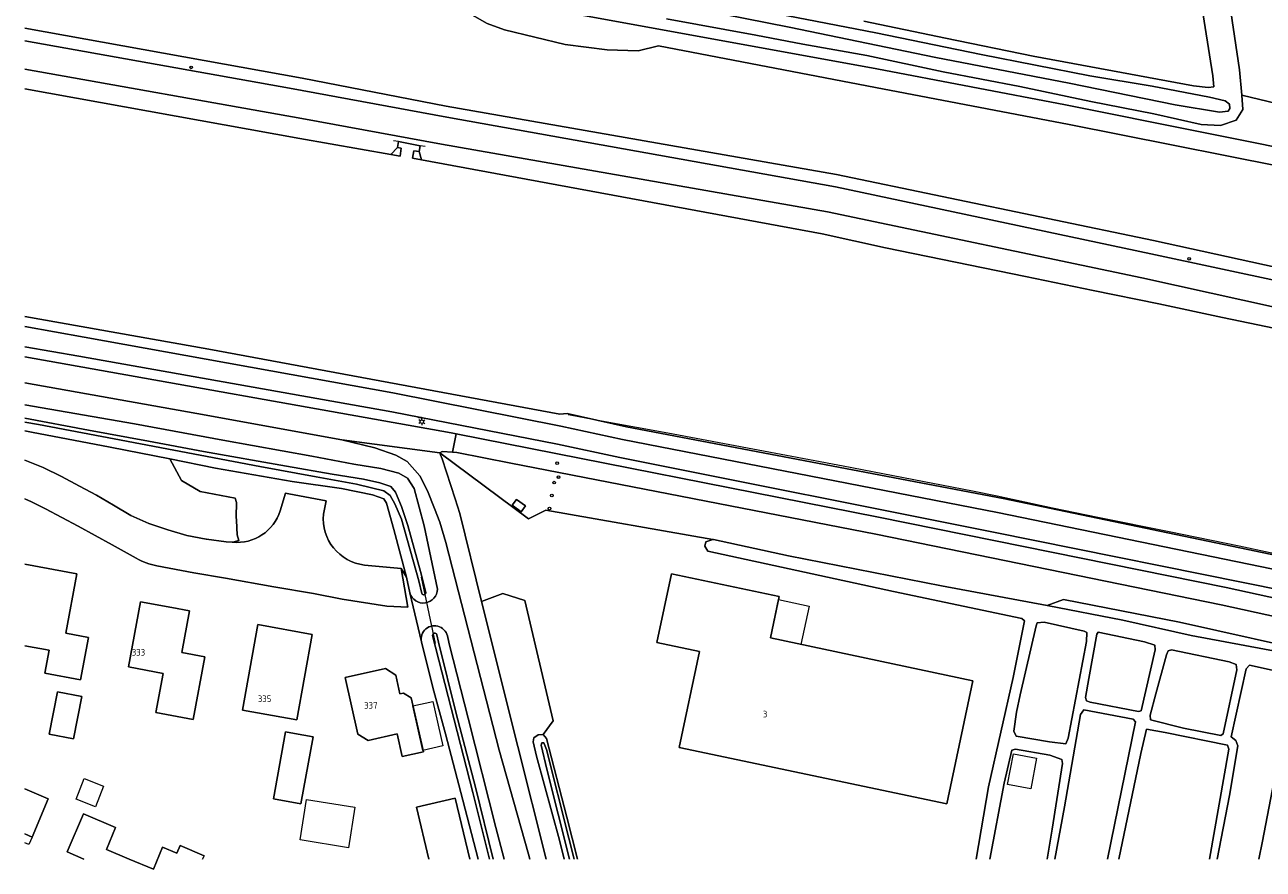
# Model space of a CAD drawing. Header units: metres. Extents: x 264570 to 266133, y 576109 to 577454.
# Tile 1 of 128: x 264571 to 264757, y 576109 to 576237. Entities that reach past the tile are written whole.
import ezdxf
from ezdxf.enums import TextEntityAlignment as Align

# ---------------------------------------------------------------- set-up
doc = ezdxf.new("R2010")
doc.units = ezdxf.units.M
for name, color, linetype, lineweight in [('B-BH-OG-BEBOUWING-G', 252, 'Continuous', 15), ('B-BH-OG-BEBOUWING-T50', 252, 'Continuous', 15), ('B-WE-OG-TOPOGRAFIE-G', 252, 'Continuous', 15), ('B-WE-VW-VRI-T18', 252, 'Continuous', 15), ('B-WE-VW-VRI-T25', 252, 'Continuous', 15)]:
    doc.layers.add(name, color=color, linetype=linetype, lineweight=lineweight)
doc.styles.add('NLCS-ISO', font='NLCS-ISO.ttf')
doc.styles.add('NLCS-ISO-M200-T50', font='NLCS-ISO.ttf', dxfattribs={"height": 1})
doc.styles.get("Standard").update_dxf_attribs({"font": 'arial.ttf'})

# ---------------------------------------------------------------- blocks, each defined once
blk = doc.blocks.new('SVW-VERKEERSTEKEN_BORD-SO')
blk.add_circle((0, 0), 1)
blk.add_text('Bord', height=0.5).set_placement((0, 0), align=Align.MIDDLE_CENTER)
blk = doc.blocks.new('SIE-WEG_SCHRIKHEK-SO')
for points in [[(-1.125, 0), (-1.125, 0.1), (-1.5, 0.1), (-1.5, 0)], [(-0.375, 0), (-0.375, 0.1), (-0.75, 0.1), (-0.75, 0)], [(0.375, 0.1), (0, 0.1), (0, 0), (0.375, 0)], [(1.125, 0), (1.125, 0.1), (0.75, 0.1), (0.75, 0)]]:
    blk.add_hatch(color=0).paths.add_polyline_path(points)
at = {"color": 0}
for p, q in [((-1.125, 0), (-1.125, 0.1)), ((-0.75, 0), (-0.75, 0.1)), ((-0.375, 0), (-0.375, 0.1)), ((0, 0.1), (0, 0)), ((0.375, 0.1), (0.375, 0)), ((0.75, 0.1), (0.75, 0)), ((1.125, 0.1), (1.125, 0))]:
    blk.add_line(p, q, dxfattribs=at)
at = {"flags": 128}
for points in [[(-1.5, 0.1), (1.5, 0.1), (1.5, 0), (-1.5, 0)], [(-1.0125, 0.1), (-1.0125, 0.25), (-0.8625, 0.25), (-0.8625, 0.1)], [(0.8625, 0.1), (0.8625, 0.25), (1.0125, 0.25), (1.0125, 0.1)]]:
    blk.add_lwpolyline(points, close=True, dxfattribs=at)
blk = doc.blocks.new('SVW-VRI_UNIVERSEELMAST-SO')
at = {"color": 0, "linetype": 'ByBlock'}
blk.add_circle((0, 0), 1, dxfattribs=at)
at = {"layer": 'B-WE-VW-VRI-T18', "linetype": 'ByBlock', "style": 'NLCS-ISO', "flags": 1}
for tag, p in [('HOOGTE_LICHTMAST', (3.07, -6.69)), ('UITLEGGERHOEK', (3.07, -10.48)), ('TYPE_LICHTMAST', (3.07, -14.26)), ('BOTSVRIENDELIJK', (3.07, -18.05)), ('POSITIE_LICHTMAST', (3.07, -21.83))]:
    blk.add_attdef(tag, p, '', height=1.8, dxfattribs=at)
at = {"layer": 'B-WE-VW-VRI-T25', "linetype": 'ByBlock', "style": 'NLCS-ISO'}
for tag, p in [('MASTNUMMER', (3.07, 7.52)), ('TYPE_SYMBOOL', (3.07, 3.74))]:
    blk.add_attdef(tag, p, '', height=2.5, dxfattribs=at)
blk = doc.blocks.new('SKL-ET_OV_ARMATUUR-SO')
at = {"ltscale": 0.1}
for p, q in [((-1.1, 0.63), (-2.19, 1.27)), ((0, 1.27), (0, 2.53)), ((1.1, 0.63), (2.19, 1.27)), ((-1.1, -0.63), (-2.19, -1.27)), ((0, -1.27), (0, -2.53)), ((1.1, -0.63), (2.19, -1.27))]:
    blk.add_line(p, q, dxfattribs=at)
blk.add_circle((0, 0), 1.27, dxfattribs=at)
at = {"style": 'NLCS-ISO'}
blk.add_attdef('TYPE', text='', height=1.75, dxfattribs=at).set_placement((0.11, 3.82), align=Align.MIDDLE_CENTER)

msp = doc.modelspace()

# ---------------------------------------------------------------- linework, layer by layer
at = {"layer": 'B-BH-OG-BEBOUWING-G'}
for points in [[(264570.87, 576155.3), (264578.71, 576153.83), (264577.05, 576144.88), (264580.49, 576144.24), (264579.29, 576137.87), (264573.88, 576138.87), (264574.52, 576142.31), (264570.87, 576142.99)], [(264570.87, 576121.43), (264574.41, 576119.92), (264571.99, 576114.17), (264570.87, 576114.66)], [(264631.76, 576110.84), (264629.89, 576118.65), (264635.73, 576120.04), (264637.94, 576110.84)], [(264579.78, 576110.84), (264577.25, 576111.92), (264579.71, 576117.65), (264584.54, 576115.6), (264583.16, 576112.29), (264586.61, 576110.84), (264586.61, 576110.84)], [(264586.61, 576110.84), (264586.61, 576110.84), (264590.24, 576109.32), (264591.63, 576112.63), (264593.77, 576111.72), (264594.26, 576112.89), (264597.88, 576111.36), (264597.66, 576110.84)]]:
    msp.add_lwpolyline(points, dxfattribs=at)
for points in [[(264683.19, 576144.16), (264713.68, 576137.72), (264709.76, 576119.16), (264669.45, 576127.68), (264672.5, 576142.14), (264666.09, 576143.49), (264668.28, 576153.84), (264684.51, 576150.41), (264683.19, 576144.16)], [(264588.3, 576149.59), (264593, 576148.73), (264595.69, 576148.24), (264594.55, 576141.96), (264598, 576141.33), (264596.26, 576131.88), (264590.6, 576132.93), (264591.7, 576138.83), (264586.48, 576139.8), (264588.3, 576149.59)], [(264611.87, 576131.85), (264603.69, 576133.31), (264605.99, 576146.18), (264614.16, 576144.69), (264611.87, 576131.85)], [(264621.06, 576129.68), (264619.13, 576138.21), (264625.2, 576139.57), (264626.75, 576138.56), (264627.39, 576135.73), (264627.94, 576135.86), (264629.08, 576135.16), (264630.92, 576127), (264627.73, 576126.28), (264626.96, 576129.71), (264622.59, 576128.72), (264621.06, 576129.68)], [(264578.22, 576128.98), (264574.56, 576129.68), (264575.79, 576136.06), (264579.45, 576135.36), (264578.22, 576128.98)], [(264612.47, 576119.19), (264608.33, 576119.94), (264610.15, 576130.03), (264611.5, 576129.78), (264614.3, 576129.28), (264612.47, 576119.19)]]:
    msp.add_lwpolyline(points, close=True, dxfattribs=at)
at = {"layer": 'B-WE-OG-TOPOGRAFIE-G'}
for points in [[(264767.96, 576216.38), (264727.67, 576224.46), (264699.22, 576229.9), (264637.11, 576241.23), (264618.72, 576245.25), (264615.3, 576246.85), (264613.57, 576249.61), (264605.93, 576279.62), (264604.92, 576283.54), (264599.78, 576303.64), (264593.8, 576326.91), (264592.74, 576330.49), (264591.03, 576333.88), (264590.02, 576335.46), (264589.12, 576336.57), (264587.37, 576337.97), (264585.77, 576338.81), (264583.36, 576339.95), (264581.23, 576340.43), (264580.24, 576340.52), (264578.5, 576340.15), (264570.87, 576337.23)], [(264762.14, 576224.04), (264754.21, 576225.91), (264753.89, 576229.76), (264751.47, 576246.02), (264748.79, 576260.31), (264744.55, 576278.71), (264744.25, 576282.84), (264744.56, 576284.97), (264744.56, 576284.97), (264744.99, 576285.56), (264748.54, 576284.66), (264754.66, 576282.14), (264774.02, 576274.76)], [(264570.87, 576254.3), (264588.06, 576250.9), (264604.51, 576247.87), (264618.72, 576245.25), (264637.11, 576241.23), (264699.22, 576229.9), (264727.67, 576224.46), (264767.96, 576216.38), (264797.18, 576210), (264827.15, 576203.24), (264848.16, 576198.26), (264884.59, 576190.03), (264913.81, 576183.08), (264933.18, 576178.25), (264962.94, 576171.2), (265021.72, 576155.54), (265045.21, 576149.07), (265080.04, 576139.75), (265137.35, 576123.19), (265164.53, 576115.76), (265181.81, 576110.84)], [(264962.39, 576168.14), (264933.05, 576175.45), (264913.33, 576180.22), (264884.4, 576187.24), (264858.15, 576193.36), (264856.23, 576193.25), (264851.25, 576192.53), (264833.64, 576196.61), (264828.75, 576200.08), (264797.11, 576207.28), (264767.61, 576213.7), (264728.23, 576221.53), (264699.04, 576227.07), (264666.33, 576233.38), (264663.27, 576232.59), (264658.59, 576232.77), (264652.27, 576233.58), (264643.16, 576235.8), (264640.55, 576236.72), (264636.8, 576238.86), (264587.8, 576248.06), (264570.87, 576251.35)], [(264570.87, 576251.35), (264587.8, 576248.06), (264636.8, 576238.86), (264640.55, 576236.72), (264643.16, 576235.8), (264652.27, 576233.58), (264658.59, 576232.77), (264663.27, 576232.59), (264666.33, 576233.38), (264699.04, 576227.07), (264728.23, 576221.53), (264767.61, 576213.7), (264797.11, 576207.28), (264828.75, 576200.08), (264833.64, 576196.61), (264851.25, 576192.53), (264856.23, 576193.25), (264858.15, 576193.36), (264884.4, 576187.24), (264913.33, 576180.22), (264933.05, 576175.45), (264962.39, 576168.14)], [(264697.27, 576237.1), (264709.6, 576234.51), (264722.77, 576231.79), (264737.44, 576229.09), (264746.96, 576227.33), (264749.17, 576227.1), (264750, 576227.19), (264749.86, 576228.86), (264746.36, 576250.73)], [(264746.36, 576250.73), (264749.86, 576228.86), (264750, 576227.19), (264749.17, 576227.1), (264746.96, 576227.33), (264737.44, 576229.09), (264722.77, 576231.79), (264709.6, 576234.51), (264697.27, 576237.1)], [(264751.47, 576246.02), (264753.89, 576229.76), (264754.21, 576225.91), (264754.39, 576223.76), (264753.36, 576222.16), (264751.02, 576221.39), (264748.07, 576221.53), (264740.96, 576223.1), (264731.49, 576224.99), (264720.78, 576227.24), (264709.23, 576229.46), (264697.75, 576231.92), (264688.08, 576233.63), (264681.01, 576234.99), (264667.53, 576237.44)], [(264667.53, 576237.44), (264681.01, 576234.99), (264688.08, 576233.63), (264697.75, 576231.92), (264709.23, 576229.46), (264720.78, 576227.24), (264731.49, 576224.99), (264740.96, 576223.1), (264748.07, 576221.53), (264751.02, 576221.39), (264753.36, 576222.16), (264754.39, 576223.76), (264754.21, 576225.91), (264762.14, 576224.04)], [(264570.87, 576236.02), (264612.67, 576228.49), (264634.36, 576224.3), (264693.15, 576213.99), (264740.92, 576204.04), (264791.08, 576193.04), (264862.95, 576176.81), (264930.71, 576160.93), (264985.86, 576146.78), (265042.67, 576131.86), (265071.47, 576123.59), (265118.02, 576110.84)], [(265118.02, 576110.84), (265071.47, 576123.59), (265042.67, 576131.86), (264985.86, 576146.78), (264930.71, 576160.93), (264862.95, 576176.81), (264791.08, 576193.04), (264740.92, 576204.04), (264693.15, 576213.99), (264634.36, 576224.3), (264612.67, 576228.49), (264570.87, 576236.02)], [(264570.87, 576234.1), (264610.77, 576226.99), (264634.45, 576222.6), (264693.01, 576212.11), (264740.49, 576202.05), (264791.66, 576191.1), (264862.16, 576174.86), (264930.95, 576159.55), (264985.26, 576145.11), (265041.9, 576129.68), (265071.05, 576121.99), (265111.56, 576110.84)], [(265111.56, 576110.84), (265071.05, 576121.99), (265041.9, 576129.68), (264985.26, 576145.11), (264930.95, 576159.55), (264862.16, 576174.86), (264791.66, 576191.1), (264740.49, 576202.05), (264693.01, 576212.11), (264634.45, 576222.6), (264610.77, 576226.99), (264570.87, 576234.1)], [(264570.87, 576229.85), (264612.59, 576222.42), (264633.64, 576218.56), (264691.78, 576208.38), (264739.13, 576198.44), (264790.45, 576187.06), (264861.33, 576170.99), (264929.21, 576155.06), (264984.09, 576141.7), (265039.67, 576126.8), (265069.62, 576118.91), (265098.77, 576110.84)], [(265098.77, 576110.84), (265069.62, 576118.91), (265039.67, 576126.8), (264984.09, 576141.7), (264929.21, 576155.06), (264861.33, 576170.99), (264790.45, 576187.06), (264739.13, 576198.44), (264691.78, 576208.38), (264633.64, 576218.56), (264612.59, 576222.42), (264570.87, 576229.85)], [(264570.87, 576226.87), (264612.32, 576219.41), (264626.03, 576216.98), (264627.41, 576216.74), (264627.59, 576217.96), (264627.01, 576218.05), (264627.19, 576218.93), (264630.45, 576218.32), (264630.29, 576217.43), (264629.5, 576217.57), (264629.28, 576216.43), (264630.65, 576216.17), (264690.99, 576205.04), (264700.56, 576202.95), (264721.64, 576198.63), (264731.84, 576196.5), (264741.73, 576194.51), (264751.33, 576192.43), (264763.14, 576189.97)], [(264763.14, 576189.97), (264751.33, 576192.43), (264741.73, 576194.51), (264731.84, 576196.5), (264721.64, 576198.63), (264700.56, 576202.95), (264690.99, 576205.04), (264630.65, 576216.17), (264630.29, 576217.43), (264630.45, 576218.32), (264627.19, 576218.93), (264627.01, 576218.05), (264626.03, 576216.98), (264612.32, 576219.41), (264570.87, 576226.87)], [(264570.87, 576226.87), (264612.32, 576219.41), (264626.03, 576216.98), (264627.01, 576218.05), (264627.59, 576217.96), (264627.41, 576216.74), (264626.03, 576216.98)], [(264631.19, 576218.18), (264630.45, 576218.32), (264627.19, 576218.93), (264626.44, 576219.07)], [(264763.14, 576189.97), (264751.33, 576192.43), (264741.73, 576194.51), (264731.84, 576196.5), (264721.64, 576198.63), (264700.56, 576202.95), (264690.99, 576205.04), (264630.65, 576216.17), (264630.29, 576217.43), (264629.5, 576217.57), (264629.28, 576216.43), (264630.65, 576216.17)], [(264952.54, 576110.84), (264926.94, 576117.52), (264902.56, 576123.58), (264855.91, 576134.54), (264809.96, 576145.17), (264763.29, 576155.78), (264718.28, 576165.16), (264661.54, 576175.98), (264652.59, 576177.96), (264651.48, 576177.87), (264598.62, 576187.66), (264570.87, 576192.57)], [(264570.87, 576192.57), (264598.62, 576187.66), (264651.48, 576177.87), (264652.59, 576177.96), (264661.54, 576175.98), (264718.28, 576165.16), (264763.29, 576155.78), (264809.96, 576145.17), (264855.91, 576134.54), (264902.56, 576123.58), (264926.94, 576117.52), (264952.54, 576110.84)], [(264651.48, 576177.87), (264598.62, 576187.66), (264570.87, 576192.57)], [(264942.13, 576110.84), (264926.23, 576114.95), (264900.77, 576121.58), (264854.55, 576132.62), (264809.46, 576142.94), (264760.67, 576154.18), (264717.43, 576163.06), (264660.9, 576174.04), (264651.65, 576176.08), (264626.3, 576181.1), (264579.81, 576189.5), (264570.87, 576191.09)], [(264570.87, 576191.09), (264579.81, 576189.5), (264626.3, 576181.1), (264651.65, 576176.08), (264660.9, 576174.04), (264717.43, 576163.06), (264760.67, 576154.18), (264809.46, 576142.94), (264854.55, 576132.62), (264900.77, 576121.58), (264926.23, 576114.95), (264942.13, 576110.84)], [(264570.87, 576188.04), (264578.99, 576186.64), (264626.17, 576178.24), (264651.12, 576173.37), (264660.54, 576171.35), (264716.82, 576160.09), (264760.67, 576151.24), (264809.19, 576139.86), (264853.8, 576129.57), (264899.97, 576118.15), (264925.94, 576111.44), (264928.24, 576110.84)], [(264928.24, 576110.84), (264925.94, 576111.44), (264899.97, 576118.15), (264853.8, 576129.57), (264809.19, 576139.86), (264760.67, 576151.24), (264716.82, 576160.09), (264660.54, 576171.35), (264651.12, 576173.37), (264626.17, 576178.24), (264578.99, 576186.64), (264570.87, 576188.04)], [(264570.87, 576186.53), (264635.1, 576175.07), (264635.87, 576174.92), (264635.29, 576172.15), (264633.77, 576172.27), (264633.41, 576172.04), (264618.61, 576174.03), (264596.78, 576178), (264570.87, 576182.59)], [(264921.63, 576110.84), (264893.91, 576117.89), (264843.52, 576130.53), (264794.99, 576142.3), (264751.88, 576151.77), (264699.47, 576162.36), (264635.87, 576174.92), (264635.1, 576175.07), (264570.87, 576186.53)], [(264570.87, 576182.59), (264596.78, 576178)], [(264596.78, 576178), (264618.61, 576174.03)], [(264651.48, 576177.87), (264652.59, 576177.96), (264661.54, 576175.98), (264718.28, 576165.16), (264763.29, 576155.78), (264809.96, 576145.17), (264855.91, 576134.54), (264902.56, 576123.58), (264926.94, 576117.52), (264952.54, 576110.84)], [(264763.17, 576155.98), (264753.81, 576157.97), (264743.27, 576160.16), (264732.54, 576162.32), (264725.7, 576163.74), (264717.38, 576165.53), (264713.62, 576166.3), (264694.17, 576170.06), (264667.74, 576175.02), (264658.31, 576176.71), (264653.3, 576177.66), (264652.75, 576177.79)], [(264570.87, 576176.67), (264572.92, 576176.31)], [(264570.87, 576175.35), (264571.9, 576175.17), (264583.74, 576172.9), (264592.72, 576171.16), (264594.47, 576167.89), (264597.27, 576166.21), (264602.56, 576165.21), (264602.76, 576164.56), (264602.7, 576162.43), (264602.79, 576161.86), (264602.89, 576159.72), (264603.13, 576158.84), (264602.19, 576158.58), (264602.11, 576158.6), (264601.2, 576158.64), (264598.24, 576159.06), (264598.22, 576159.03), (264595.3, 576159.61), (264592.41, 576160.46), (264589.56, 576161.39), (264586.84, 576162.62), (264584.25, 576164.18), (264581.68, 576165.68), (264579.09, 576167.04), (264576.38, 576168.51), (264573.65, 576169.82), (264570.89, 576170.95), (264570.87, 576170.96)], [(264572.92, 576176.31), (264584.34, 576174.17)], [(264584.34, 576174.17), (264606.28, 576170.01)], [(264618.61, 576174.03), (264623.61, 576172.79), (264626.77, 576171.69)], [(264646.97, 576110.84), (264646.77, 576111.58), (264642.32, 576127.24), (264634.32, 576158.53), (264633.42, 576161.63), (264632.59, 576163.65), (264631.54, 576166.32), (264630.39, 576168.57), (264628.47, 576170.77), (264626.77, 576171.69), (264623.61, 576172.79), (264618.61, 576174.03), (264633.41, 576172.04), (264633.49, 576171.75), (264633.73, 576171.13), (264635.71, 576165.13), (264636.39, 576162.92), (264639.7, 576149.67), (264645.14, 576127.79), (264649.43, 576110.84)], [(264910.24, 576110.84), (264893.19, 576115.19), (264881.66, 576118.08), (264880.74, 576118.31), (264842.82, 576127.84), (264825.37, 576132.1), (264823.99, 576132.44), (264794.46, 576139.66), (264791.48, 576140.31), (264789.85, 576140.67), (264751.09, 576149.15), (264699.09, 576159.81), (264644.09, 576170.49), (264635.97, 576172.1), (264635.29, 576172.15), (264635.87, 576174.92), (264699.47, 576162.36), (264751.88, 576151.77), (264794.99, 576142.3), (264843.52, 576130.53), (264893.91, 576117.89), (264921.63, 576110.84)], [(264626.77, 576171.69), (264628.47, 576170.77), (264630.39, 576168.57), (264631.54, 576166.32)], [(264766.87, 576141.63), (264744.85, 576146.56), (264727.35, 576149.98), (264724.88, 576149.04), (264708.96, 576152.03), (264685.91, 576156.54), (264674.62, 576158.98), (264674.56, 576158.99), (264674.55, 576158.99), (264649.37, 576163.43), (264646.78, 576162.09), (264633.41, 576172.04), (264633.77, 576172.27), (264635.29, 576172.15), (264635.97, 576172.1), (264644.09, 576170.49), (264699.09, 576159.81), (264751.09, 576149.15), (264789.85, 576140.67)], [(264654.12, 576110.84), (264652.55, 576117.18), (264649.45, 576129.03), (264648.98, 576129.62), (264650.49, 576131.68), (264646.19, 576149.81), (264642.9, 576150.84), (264639.7, 576149.67), (264636.39, 576162.92), (264635.71, 576165.13), (264633.73, 576171.13), (264633.49, 576171.75), (264633.41, 576172.04), (264646.78, 576162.09), (264649.37, 576163.43), (264674.55, 576158.99), (264673.49, 576158.62), (264673.31, 576158.01), (264673.79, 576157.25), (264701.74, 576151.15), (264721.08, 576147.09), (264721.47, 576146.75), (264719.75, 576138.19), (264716.03, 576121.72), (264714.21, 576110.84)], [(264570.87, 576170.96), (264570.89, 576170.95), (264573.65, 576169.82), (264576.38, 576168.51), (264579.09, 576167.04), (264581.68, 576165.68), (264584.25, 576164.18), (264586.84, 576162.62), (264589.56, 576161.39), (264592.41, 576160.46), (264595.3, 576159.61), (264598.22, 576159.03), (264598.24, 576159.06), (264601.2, 576158.64), (264602.11, 576158.6), (264602.19, 576158.58)], [(264606.28, 576170.01), (264614.75, 576168.42)], [(264614.75, 576168.42), (264620.82, 576167.35), (264623.11, 576166.76), (264624.96, 576166.34)], [(264624.96, 576166.34), (264625.93, 576165.64), (264626.64, 576164.35)], [(264631.54, 576166.32), (264632.59, 576163.65), (264633.42, 576161.63)], [(264570.87, 576165.12), (264571.89, 576164.68), (264574.01, 576163.63), (264578.92, 576160.99), (264584.03, 576158.2), (264587.64, 576156.2)], [(264626.64, 576164.35), (264627.61, 576162.06)], [(264627.61, 576162.06), (264630.22, 576152.78)], [(264633.42, 576161.63), (264634.32, 576158.53)], [(264634.32, 576158.53), (264642.32, 576127.24)], [(264714.21, 576110.84), (264716.03, 576121.72), (264719.75, 576138.19), (264721.47, 576146.75), (264721.08, 576147.09), (264701.74, 576151.15), (264673.79, 576157.25), (264673.31, 576158.01), (264673.49, 576158.62), (264674.55, 576158.99), (264674.56, 576158.99), (264674.62, 576158.98), (264685.91, 576156.54), (264708.96, 576152.03), (264724.88, 576149.04), (264736.27, 576146.86), (264746.57, 576144.53), (264759.78, 576142.05)], [(264570.87, 576142.99), (264574.52, 576142.31), (264573.88, 576138.87), (264579.29, 576137.87), (264580.49, 576144.24), (264577.05, 576144.88), (264578.71, 576153.83), (264570.87, 576155.3)], [(264632.73, 576143.35), (264630.66, 576153.34)], [(264630.22, 576152.78), (264630.7, 576150.88)], [(264649.43, 576110.84), (264645.14, 576127.79), (264639.7, 576149.67), (264642.9, 576150.84), (264646.19, 576149.81), (264650.49, 576131.68), (264648.98, 576129.62), (264648.97, 576129.64), (264648.21, 576129.55), (264647.56, 576129.13), (264647.48, 576128.52), (264647.96, 576126.36), (264651.44, 576113.68), (264652.14, 576110.84)], [(264635.88, 576132.77), (264633.22, 576143.55), (264632.95, 576144.61)], [(264634.84, 576143.06), (264634.59, 576144.21)], [(264643.07, 576110.84), (264641.83, 576115.63), (264637.68, 576132.07), (264634.84, 576143.06)], [(264756.79, 576110.84), (264757.34, 576113.54), (264759.98, 576127.42), (264760.61, 576127.91), (264762.59, 576127.73), (264763.05, 576128.73), (264764.05, 576137.67), (264763.58, 576138.24), (264755.36, 576140.08), (264754.86, 576139.5), (264752.63, 576129.26), (264753.3, 576128.73), (264753.6, 576127.91), (264752.37, 576120.43), (264750.51, 576110.84)], [(264750.51, 576110.84), (264752.37, 576120.43), (264753.6, 576127.91), (264753.3, 576128.73), (264752.63, 576129.26), (264754.86, 576139.5), (264755.36, 576140.08), (264763.58, 576138.24), (264764.05, 576137.67), (264763.05, 576128.73), (264762.59, 576127.73), (264760.61, 576127.91), (264759.98, 576127.42), (264757.34, 576113.54), (264756.79, 576110.84)], [(264641.43, 576110.84), (264638.75, 576121.71), (264635.88, 576132.77)], [(264733.99, 576110.84), (264735.03, 576116.01), (264738.18, 576131.53), (264737.84, 576131.91), (264730.43, 576133.34), (264729.92, 576132.65), (264727.52, 576118.72), (264726.03, 576110.84)], [(264726.03, 576110.84), (264727.52, 576118.72), (264729.92, 576132.65), (264730.43, 576133.34), (264737.84, 576131.91), (264738.18, 576131.53), (264735.03, 576116.01), (264733.99, 576110.84)], [(264652.14, 576110.84), (264651.44, 576113.68), (264647.96, 576126.36), (264647.48, 576128.52), (264647.56, 576129.13), (264648.21, 576129.55), (264648.97, 576129.64), (264648.98, 576129.62), (264649.45, 576129.03), (264652.55, 576117.18), (264654.12, 576110.84)], [(264749.34, 576110.84), (264752.24, 576127.42), (264752.08, 576127.99), (264742.65, 576129.9), (264739.85, 576130.42), (264739.02, 576126.76), (264735.67, 576110.84)], [(264735.67, 576110.84), (264739.02, 576126.76), (264739.85, 576130.42), (264742.65, 576129.9), (264752.08, 576127.99), (264752.24, 576127.42), (264749.34, 576110.84)], [(264642.32, 576127.24), (264646.77, 576111.58)], [(264653.62, 576110.84), (264652.84, 576114.01), (264649.46, 576127.37), (264649.05, 576128.37), (264648.75, 576128.37), (264648.66, 576128.02), (264649.51, 576124.41), (264652.93, 576110.84)], [(264652.93, 576110.84), (264649.51, 576124.41), (264648.66, 576128.02), (264648.75, 576128.37), (264649.05, 576128.37), (264649.46, 576127.37), (264652.84, 576114.01), (264653.62, 576110.84)], [(264724.91, 576110.84), (264725.64, 576115.35), (264727.18, 576125.25), (264727.08, 576125.87), (264725.28, 576126.49), (264720.12, 576127.4), (264719.58, 576127.28), (264718.43, 576122.29), (264716.23, 576110.84)], [(264716.23, 576110.84), (264718.43, 576122.29), (264719.58, 576127.28), (264720.12, 576127.4), (264725.28, 576126.49), (264727.08, 576125.87), (264727.18, 576125.25), (264725.64, 576115.35), (264724.91, 576110.84)], [(264570.87, 576114.66), (264571.99, 576114.17), (264574.41, 576119.92), (264570.87, 576121.43)], [(264637.94, 576110.84), (264635.73, 576120.04), (264629.89, 576118.65), (264631.76, 576110.84)], [(264597.66, 576110.84), (264597.88, 576111.36), (264594.26, 576112.89), (264593.77, 576111.72), (264591.63, 576112.63), (264590.24, 576109.32), (264586.61, 576110.84), (264583.16, 576112.29), (264584.54, 576115.6), (264579.71, 576117.65), (264577.25, 576111.92), (264579.78, 576110.84)], [(264570.87, 576114.66), (264571.99, 576114.17), (264571.5, 576113.05), (264570.87, 576113.32)], [(264646.77, 576111.58), (264646.97, 576110.84)]]:
    msp.add_lwpolyline(points, dxfattribs=at)
for points in [[(264632.45, 576247.63), (264631.87, 576247.46), (264631.78, 576246.91), (264632.18, 576246.32), (264637.55, 576245.26), (264676.09, 576238.16), (264686.02, 576236.18), (264708.13, 576231.61), (264728.2, 576227.75), (264744.15, 576224.46), (264750.86, 576223.35), (264752.17, 576223.52), (264752.41, 576223.95), (264752.37, 576224.6), (264751.72, 576225.09), (264749.33, 576225.64), (264740.72, 576227.27), (264731.31, 576228.84), (264714.94, 576232.05), (264699.09, 576235.31), (264684.29, 576238.2), (264672.22, 576240.26), (264651.57, 576244.2), (264632.45, 576247.63)], [(264631.87, 576247.46), (264632.45, 576247.63), (264651.57, 576244.2), (264672.22, 576240.26), (264684.29, 576238.2), (264699.09, 576235.31), (264714.94, 576232.05), (264731.31, 576228.84), (264740.72, 576227.27), (264749.33, 576225.64), (264751.72, 576225.09), (264752.37, 576224.6), (264752.41, 576223.95), (264752.17, 576223.52), (264750.86, 576223.35), (264744.15, 576224.46), (264728.2, 576227.75), (264708.13, 576231.61), (264686.02, 576236.18), (264676.09, 576238.16), (264637.55, 576245.26), (264632.18, 576246.32), (264631.78, 576246.91), (264631.87, 576247.46)], [(264627.01, 576218.05), (264627.59, 576217.96), (264627.41, 576216.74), (264626.03, 576216.98), (264627.01, 576218.05)], [(264630.65, 576216.17), (264629.28, 576216.43), (264629.5, 576217.57), (264630.29, 576217.43), (264630.65, 576216.17)], [(264645.66, 576163.18), (264646.3, 576164.05), (264644.95, 576165.03), (264644.3, 576164.15), (264645.66, 576163.18)], [(264645.66, 576163.18), (264644.3, 576164.15), (264644.95, 576165.03), (264646.3, 576164.05), (264645.66, 576163.18)], [(264668.28, 576153.84), (264666.09, 576143.49), (264672.5, 576142.14), (264669.45, 576127.68), (264709.76, 576119.16), (264713.68, 576137.72), (264683.19, 576144.16), (264684.51, 576150.41), (264668.28, 576153.84)], [(264593, 576148.73), (264588.3, 576149.59), (264586.48, 576139.8), (264591.7, 576138.83), (264590.6, 576132.93), (264596.26, 576131.88), (264598, 576141.33), (264594.55, 576141.96), (264595.69, 576148.24), (264593, 576148.73)], [(264684.41, 576149.94), (264689.02, 576148.96), (264687.8, 576143.19), (264683.19, 576144.16), (264684.41, 576149.94)], [(264768.51, 576140.28), (264759.78, 576142.05), (264746.57, 576144.53), (264736.27, 576146.86), (264724.88, 576149.04), (264727.35, 576149.98), (264744.85, 576146.56), (264766.87, 576141.63), (264768.51, 576140.28)], [(264603.69, 576133.31), (264611.87, 576131.85), (264614.16, 576144.69), (264605.99, 576146.18), (264603.69, 576133.31)], [(264720.81, 576135.62), (264720.27, 576132.99), (264719.86, 576130.12), (264720.24, 576129.38), (264725.23, 576128.53), (264727.69, 576128.23), (264728.04, 576129.08), (264730.8, 576143.61), (264730.89, 576144.97), (264730.46, 576145.21), (264724.43, 576146.53), (264723.4, 576146.43), (264723.22, 576146.01), (264720.81, 576135.62)], [(264720.27, 576132.99), (264720.81, 576135.62), (264723.22, 576146.01), (264723.4, 576146.43), (264724.43, 576146.53), (264730.46, 576145.21), (264730.89, 576144.97), (264730.8, 576143.61), (264728.04, 576129.08), (264727.69, 576128.23), (264725.23, 576128.53), (264720.24, 576129.38), (264719.86, 576130.12), (264720.27, 576132.99)], [(264632.95, 576144.61), (264632.93, 576144.68)], [(264731.15, 576138.05), (264730.66, 576135.2), (264730.84, 576134.68), (264731.38, 576134.51), (264738.65, 576133.09), (264739.06, 576133.19), (264741.17, 576142.35), (264741.09, 576143.1), (264739.57, 576143.56), (264732.6, 576145.03), (264732.36, 576144.73), (264731.15, 576138.05)], [(264730.66, 576135.2), (264731.15, 576138.05), (264732.36, 576144.73), (264732.6, 576145.03), (264739.57, 576143.56), (264741.09, 576143.1), (264741.17, 576142.35), (264739.06, 576133.19), (264738.65, 576133.09), (264731.38, 576134.51), (264730.84, 576134.68), (264730.66, 576135.2)], [(264741.28, 576135.75), (264740.43, 576132.51), (264740.47, 576131.84), (264745.42, 576130.56), (264751.03, 576129.47), (264751.4, 576129.71), (264753.47, 576139.38), (264753.36, 576140.17), (264752.33, 576140.55), (264743.62, 576142.37), (264743.13, 576142.2), (264742.88, 576141.64), (264741.28, 576135.75)], [(264740.43, 576132.51), (264741.28, 576135.75), (264742.88, 576141.64), (264743.13, 576142.2), (264743.62, 576142.37), (264752.33, 576140.55), (264753.36, 576140.17), (264753.47, 576139.38), (264751.4, 576129.71), (264751.03, 576129.47), (264745.42, 576130.56), (264740.47, 576131.84), (264740.43, 576132.51)], [(264619.13, 576138.21), (264621.06, 576129.68), (264622.59, 576128.72), (264626.96, 576129.71), (264627.73, 576126.28), (264630.92, 576127), (264629.08, 576135.16), (264627.94, 576135.86), (264627.39, 576135.73), (264626.75, 576138.56), (264625.2, 576139.57), (264619.13, 576138.21)], [(264574.56, 576129.68), (264578.22, 576128.98), (264579.45, 576135.36), (264575.79, 576136.06), (264574.56, 576129.68)], [(264629.35, 576133.92), (264632.35, 576134.6), (264633.86, 576127.91), (264630.86, 576127.23), (264629.35, 576133.92)], [(264608.33, 576119.94), (264612.47, 576119.19), (264614.3, 576129.28), (264611.5, 576129.78), (264610.15, 576130.03), (264608.33, 576119.94)], [(264723.31, 576126.07), (264722.44, 576121.45), (264718.94, 576122.11), (264719.81, 576126.73), (264723.31, 576126.07)], [(264579.84, 576122.97), (264582.75, 576121.82), (264581.54, 576118.74), (264578.62, 576119.89), (264579.84, 576122.97)], [(264613.33, 576119.83), (264620.59, 576118.68), (264619.62, 576112.57), (264612.36, 576113.73), (264613.33, 576119.83)]]:
    msp.add_lwpolyline(points, close=True, dxfattribs=at)
for points in [[(264570.87, 576179.28), (264587.4, 576176.4), (264600.72, 576173.95), (264614.13, 576171.53), (264620.46, 576170.37), (264624.5, 576169.67), (264627.2, 576169.01), (264628.51, 576168.26), (264629.54, 576166.7), (264631.02, 576161.07), (264633.04, 576151.53, -0.861076), (264628.89, 576150.94), (264628.89, 576150.94), (264628.36, 576153.31), (264628.36, 576153.31), (264626.48, 576160.52), (264626.48, 576160.52), (264625.36, 576164.45), (264624.96, 576165.14), (264623.23, 576165.74), (264623.23, 576165.74), (264618.59, 576166.66), (264611.16, 576167.72), (264599.6, 576169.75), (264592.72, 576171.16), (264592.72, 576171.16), (264583.74, 576172.9), (264571.9, 576175.17), (264570.87, 576175.35)], [(264634.59, 576144.21, 1.052231), (264630.63, 576143.57), (264630.63, 576143.57), (264628.89, 576150.94), (264628.89, 576150.94, 0.861076), (264633.04, 576151.53), (264633.04, 576151.53), (264631.02, 576161.07), (264631.02, 576161.07), (264629.54, 576166.7), (264628.51, 576168.26), (264627.2, 576169.01), (264627.2, 576169.01), (264624.5, 576169.67), (264624.5, 576169.67), (264620.46, 576170.37), (264620.46, 576170.37), (264614.13, 576171.53), (264600.72, 576173.95), (264587.4, 576176.4), (264570.87, 576179.28)], [(264630.7, 576150.88, 0.939631), (264631.29, 576151.01), (264631.29, 576151.01), (264630.48, 576154.17), (264628.57, 576161.12), (264627.61, 576163.96), (264626.71, 576166.13), (264626.71, 576166.13), (264626.04, 576166.96), (264626.04, 576166.96), (264624.36, 576167.51), (264624.36, 576167.51), (264621.89, 576168.09), (264621.89, 576168.09), (264617.18, 576168.85), (264610.32, 576170.02), (264610.32, 576170.02), (264597.77, 576172.27), (264589.52, 576173.83), (264580.47, 576175.45), (264580.47, 576175.45), (264570.87, 576177.26)], [(264570.87, 576177.26), (264580.47, 576175.45), (264589.52, 576173.83), (264597.77, 576172.27), (264610.32, 576170.02), (264617.18, 576168.85), (264621.89, 576168.09), (264624.36, 576167.51), (264626.04, 576166.96), (264626.71, 576166.13), (264627.61, 576163.96), (264628.57, 576161.12), (264630.48, 576154.17), (264631.29, 576151.01, -0.939631), (264630.7, 576150.88), (264630.7, 576150.88), (264630.22, 576152.78), (264627.61, 576162.06), (264626.64, 576164.35), (264625.93, 576165.64), (264624.96, 576166.34), (264623.11, 576166.76), (264620.82, 576167.35), (264614.75, 576168.42), (264606.28, 576170.01), (264584.34, 576174.17), (264572.92, 576176.31), (264570.87, 576176.67)], [(264602.19, 576158.58, 0.351417), (264609.36, 576163.31), (264609.36, 576163.31), (264610.13, 576165.98), (264610.65, 576165.87), (264610.65, 576165.87), (264616.25, 576164.8), (264616.25, 576164.8), (264615.85, 576162.83), (264615.85, 576162.83, 0.407261), (264622.05, 576155.15), (264622.05, 576155.15), (264627.58, 576154.61), (264627.58, 576154.61), (264628.56, 576148.78), (264628.56, 576148.78), (264625.39, 576148.96), (264625.39, 576148.96), (264618.71, 576150.03), (264618.71, 576150.03), (264614.36, 576150.84), (264614.36, 576150.84), (264608.38, 576151.89), (264601.1, 576153.15), (264601.1, 576153.15), (264596.35, 576153.98), (264596.35, 576153.98), (264590.76, 576155.02), (264590.76, 576155.02, -0.085808), (264587.64, 576156.2), (264587.64, 576156.2), (264584.03, 576158.2), (264584.03, 576158.2), (264578.92, 576160.99), (264578.92, 576160.99), (264574.01, 576163.63), (264571.89, 576164.68), (264570.87, 576165.12)], [(264587.64, 576156.2, 0.085808), (264590.76, 576155.02), (264590.76, 576155.02), (264596.35, 576153.98), (264601.1, 576153.15), (264608.38, 576151.89), (264614.36, 576150.84), (264618.71, 576150.03), (264625.39, 576148.96), (264628.56, 576148.78), (264627.58, 576154.61), (264628.36, 576153.31), (264628.89, 576150.94), (264630.63, 576143.57), (264632.35, 576136.69), (264634.27, 576129.73), (264636.85, 576119.73), (264639.18, 576110.84)], [(264639.18, 576110.84), (264636.85, 576119.73), (264634.27, 576129.73), (264632.35, 576136.69), (264630.63, 576143.57), (264630.63, 576143.57, -1.052231), (264634.59, 576144.21), (264634.84, 576143.06), (264637.68, 576132.07), (264641.83, 576115.63), (264643.07, 576110.84)], [(264632.93, 576144.68, 0.861059), (264632.31, 576144.55), (264632.31, 576144.55), (264638.35, 576120.86), (264638.35, 576120.86), (264640.86, 576110.84)], [(264640.86, 576110.84), (264638.35, 576120.86), (264632.31, 576144.55, -0.861059), (264632.93, 576144.68), (264632.93, 576144.68), (264632.95, 576144.61), (264632.95, 576144.61), (264633.22, 576143.55), (264635.88, 576132.77), (264638.75, 576121.71), (264641.43, 576110.84)]]:
    msp.add_lwpolyline(points, format="xyb", dxfattribs=at)
msp.add_lwpolyline([(264609.36, 576163.31, -0.351417), (264602.19, 576158.58), (264602.19, 576158.58), (264603.13, 576158.84), (264602.89, 576159.72), (264602.79, 576161.86), (264602.7, 576162.43), (264602.76, 576164.56), (264602.56, 576165.21), (264597.27, 576166.21), (264594.47, 576167.89), (264592.72, 576171.16), (264592.72, 576171.16), (264599.6, 576169.75), (264611.16, 576167.72), (264618.59, 576166.66), (264623.23, 576165.74), (264624.96, 576165.14), (264625.36, 576164.45), (264626.48, 576160.52), (264628.36, 576153.31), (264628.36, 576153.31), (264627.58, 576154.61), (264627.58, 576154.61), (264622.05, 576155.15), (264622.05, 576155.15, -0.407261), (264615.85, 576162.83), (264615.85, 576162.83), (264616.25, 576164.8), (264610.65, 576165.87), (264610.13, 576165.98), (264609.36, 576163.31)], format="xyb", close=True, dxfattribs=at)

# ---------------------------------------------------------------- block references
at = {"layer": 'B-WE-OG-TOPOGRAFIE-G', "xscale": 0.2, "yscale": 0.2, "zscale": 0.2}
for name, p in [('SVW-VERKEERSTEKEN_BORD-SO', (264595.95, 576230.12)), ('SVW-VERKEERSTEKEN_BORD-SO', (264746.28, 576201.27)), ('SIE-WEG_SCHRIKHEK-SO', (264630.48, 576177.35)), ('SKL-ET_OV_ARMATUUR-SO', (264630.69, 576176.75)), ('SVW-VRI_UNIVERSEELMAST-SO', (264651.08, 576170.51)), ('SVW-VERKEERSTEKEN_BORD-SO', (264651.26, 576168.38)), ('SVW-VRI_UNIVERSEELMAST-SO', (264650.61, 576167.56)), ('SVW-VRI_UNIVERSEELMAST-SO', (264650.27, 576165.64)), ('SVW-VRI_UNIVERSEELMAST-SO', (264649.93, 576163.66))]:
    msp.add_blockref(name, p, dxfattribs=at)

# ---------------------------------------------------------------- texts
at = {"layer": 'B-BH-OG-BEBOUWING-T50', "style": 'NLCS-ISO-M200-T50'}
for s, p in [('333', (264588, 576142)), ('335', (264607, 576135)), ('337', (264623, 576134)), ('3', (264682.4, 576132.69))]:
    msp.add_text(s, height=1, dxfattribs=at).set_placement(p, align=Align.MIDDLE)

doc.saveas('drawing.dxf')
